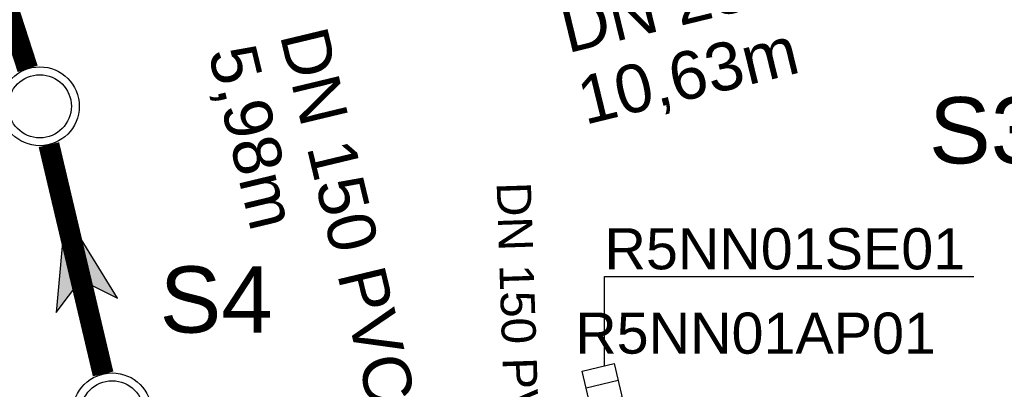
# Model space of a CAD drawing. Extents: x 356718 to 357658, y 5762241 to 5762615.
# Tile 94 of 157: x 357083.23 to 357101.95, y 5762455.44 to 5762462.47. Entities that reach past the tile are written whole.
import ezdxf
from ezdxf.enums import TextEntityAlignment as Align

# ---------------------------------------------------------------- set-up
doc = ezdxf.new("R2010")
doc.units = 0
doc.header["$MEASUREMENT"] = 0
doc.linetypes.add('AUSGEZOGEN', pattern=[0])
doc.layers.get('0').update_dxf_attribs({"linetype": 'AUSGEZOGEN'})
for name, color, linetype, true_color in [('111_00131_Symbol', 7, 'AUSGEZOGEN', 0x000000), ('111_00228_Schachtsymbol_nach_Sy', 7, 'AUSGEZOGEN', 0x000000), ('114_00133_Schachtnummer', 7, 'AUSGEZOGEN', 0x000000), ('114_10392_Schachtnummer', 7, 'AUSGEZOGEN', 0x000000), ('121_10375_Haltungen_Schmutzwass', 7, 'AUSGEZOGEN', 0x800000), ('123_00048_Fliessrichtungspfeil', 7, 'AUSGEZOGEN', 0x000000), ('124_10395_Standard1', 7, 'AUSGEZOGEN', 0x000000), ('124_10626_Standard__Laenge____1', 7, 'AUSGEZOGEN', 0x000000)]:
    doc.layers.add(name, color=color, linetype=linetype, true_color=true_color)
doc.styles.add('ARIAL', font='arial.ttf', dxfattribs={"height": 1.5})

# ---------------------------------------------------------------- blocks, each defined once
blk = doc.blocks.new('ES')
at = {"color": 0, "linetype": 'AUSGEZOGEN'}
for points in [[(-0.494, -0.319), (-0.494, 0.306), (0.506, 0.306), (0.506, -0.319), (-0.494, -0.319)], [(-0.169, -0.319), (-0.169, 0.306)], [(0.156, -0.319), (0.156, 0.306)]]:
    blk.add_lwpolyline(points, dxfattribs=at)
blk = doc.blocks.new('N03')
at = {"color": 0}
for radius in [0.75, 0.6]:
    blk.add_circle((0, 0), radius, dxfattribs=at)
blk = doc.blocks.new('FLI')
at = {"color": 0, "linetype": 'AUSGEZOGEN'}
blk.add_lwpolyline([(-0.4, 0), (-0.9, -0.6), (0.9, 0), (-0.9, 0.6), (-0.4, 0)], close=True, dxfattribs=at)
at = {"color": 0}
for points in [[(-0.4, 0), (0.9, 0), (-0.9, 0.6)], [(-0.9, -0.6), (0.9, 0), (-0.4, 0)]]:
    blk.add_solid(points, dxfattribs=at)

msp = doc.modelspace()

# ---------------------------------------------------------------- linework, layer by layer
at = {"layer": '114_00133_Schachtnummer', "color": 18, "linetype": 'AUSGEZOGEN', "true_color": 0x000000}
msp.add_lwpolyline([(357094.347, 5762455.888), (357094.347, 5762457.588), (357101.367, 5762457.588)], dxfattribs=at)
at = {"layer": '121_10375_Haltungen_Schmutzwass', "color": 16, "linetype": 'AUSGEZOGEN', "true_color": 0x800000, "const_width": 0.4}
for points in [[(357083.384, 5762461.536), (357080.337, 5762470.942)], [(357084.818, 5762455.733), (357083.788, 5762460.093)]]:
    msp.add_lwpolyline(points, dxfattribs=at)

# ---------------------------------------------------------------- block references
at = {"layer": '111_00131_Symbol', "color": 18, "true_color": 0x000000, "rotation": 283.4}
msp.add_blockref('ES', (357094.347, 5762455.38), dxfattribs=at)
at = {"layer": '111_00228_Schachtsymbol_nach_Sy', "color": 18, "true_color": 0x000000}
for p in [(357083.615, 5762460.823), (357084.991, 5762455.003)]:
    msp.add_blockref('N03', p, dxfattribs=at)
at = {"layer": '123_00048_Fliessrichtungspfeil', "color": 18, "true_color": 0x000000, "rotation": 103.3}
msp.add_blockref('FLI', (357084.303, 5762457.913), dxfattribs=at)

# ---------------------------------------------------------------- texts
at = {"layer": '114_00133_Schachtnummer', "color": 18, "true_color": 0x000000, "style": 'ARIAL'}
for s, p in [('R5NN01SE01', (357094.347, 5762458.504)), ('R5NN01AP01', (357093.791, 5762456.9))]:
    msp.add_text(s, height=0.7814, dxfattribs=at).set_placement(p, align=Align.TOP_LEFT)
at = {"layer": '114_10392_Schachtnummer', "color": 18, "true_color": 0x000000, "style": 'ARIAL'}
for s, p in [('S3_Edeka', (357100.515, 5762460.997)), ('S4', (357085.892, 5762457.779))]:
    msp.add_text(s, height=1.2601, dxfattribs=at).set_placement(p, align=Align.TOP_LEFT)
at = {"layer": '124_10395_Standard1', "color": 18, "true_color": 0x000000, "style": 'ARIAL'}
for s, height, rotation, p in [('DN 280 PVCU', 0.91158, 13.7, (357093.429, 5762462.715)), ('DN 150 PVCU', 0.91158, 283.5, (357089.06, 5762462.392)), ('10,63m', 0.9116, 13.7, (357093.761, 5762461.354)), ('5,98m', 0.9116, 283.5, (357087.698, 5762462.068))]:
    msp.add_text(s, height=height, rotation=rotation, dxfattribs=at).set_placement(p, align=Align.TOP_LEFT)
at = {"layer": '124_10626_Standard__Laenge____1', "color": 18, "true_color": 0x000000, "style": 'ARIAL'}
msp.add_text('DN 150 PVCU', height=0.65113, rotation=271.9, dxfattribs=at).set_placement((357092.948, 5762459.394), align=Align.TOP_LEFT)

doc.saveas('drawing.dxf')
